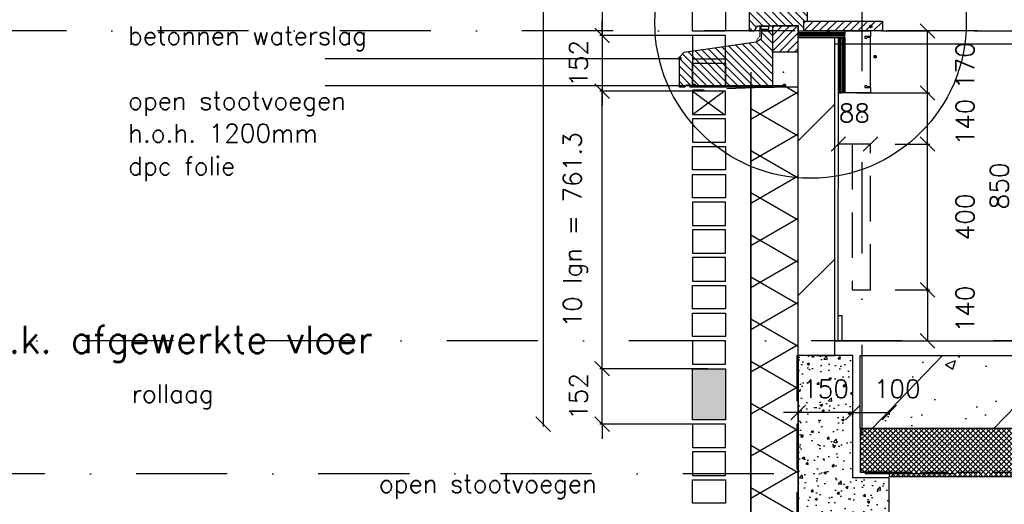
# Model space of a CAD drawing. Extents: x 98997 to 245130, y 18007 to 138999.
# Tile 7 of 58: x 102418 to 105120, y 91998 to 93327. Entities that reach past the tile are written whole.
import ezdxf

# ---------------------------------------------------------------- set-up
doc = ezdxf.new("R2010")
doc.units = 0
doc.header["$LTSCALE"] = 20
doc.header["$MEASUREMENT"] = 0
doc.header["$PDSIZE"] = -1
for name, pattern in [('DASHDOT', [25, 12.5, -6.25, 0, -6.25]), ('DD1', [2.66667, 1.66667, -0.5, 0, -0.5]), ('HIDDEN', [9.375, 6.25, -3.125]), ('HIDDEN2', [4.6875, 3.125, -1.5625])]:
    doc.linetypes.add(name, pattern=pattern)
doc.layers.get('0').update_dxf_attribs({"linetype": 'CONTINUOUS'})
doc.layers.get('DEFPOINTS').update_dxf_attribs({"linetype": 'CONTINUOUS'})
for name, color, linetype in [('_DETAILNUMMERS', 4, 'CONTINUOUS'), ('A--01A1_ACEER', 1, 'CONTINUOUS'), ('A--A21--_F--3-', 9, 'CONTINUOUS'), ('A--A21--_F-23-', 9, 'CONTINUOUS'), ('A--A22--_F123-', 9, 'CONTINUOUS'), ('A--A23--_F--3-', 9, 'CONTINUOUS'), ('A--A30--_F--3-', 9, 'CONTINUOUS'), ('A--A35--_F--3-', 9, 'CONTINUOUS'), ('A--L13D4_VLOEREN', 4, 'CONTINUOUS'), ('A--L13DC4_VLOEREN', 4, 'HIDDEN'), ('A--L16D4_FUNDERING', 4, 'CONTINUOUS'), ('A--L21--', 3, 'CONTINUOUS'), ('A--L21--_F--3-', 7, 'CONTINUOUS'), ('A--L21--_F-23-', 4, 'CONTINUOUS'), ('A--L21D1_BUITENWAND', 1, 'CONTINUOUS'), ('A--L21D4_BUITENWAND', 4, 'CONTINUOUS'), ('A--L21DC1_BUITENWAND', 1, 'HIDDEN'), ('A--L22--', 3, 'CONTINUOUS'), ('A--L22--_F--3-', 7, 'CONTINUOUS'), ('A--L22D2_BINNENWAND', 2, 'CONTINUOUS'), ('A--L22DC4_BINNENWAND', 4, 'HIDDEN'), ('A--L23--', 7, 'CONTINUOUS'), ('A--L23--_F--3-', 7, 'CONTINUOUS'), ('A--L28DC1_KONSTRUKTIES', 1, 'HIDDEN2'), ('A--L30--', 7, 'CONTINUOUS'), ('A--L30--_F123-', 7, 'CONTINUOUS'), ('A--L31--', 2, 'CONTINUOUS'), ('A--L31--_F--3-', 7, 'CONTINUOUS'), ('A--L35--', 7, 'CONTINUOUS'), ('A--L35--_F--3-', 7, 'CONTINUOUS'), ('A--M$1A-_F123-', 1, 'CONTINUOUS'), ('A--M01A1_MAATVOERING', 1, 'CONTINUOUS'), ('A--M01B1_HOOGTE_MAATV', 1, 'CONTINUOUS'), ('A--T$1A-_F123_20', 1, 'CONTINUOUS'), ('A--T01A-25_TEKST', 2, 'CONTINUOUS'), ('A--T01B2_HOOGTE_MAATV', 2, 'CONTINUOUS'), ('A--T01B3_HOOGTE_MAATV', 3, 'CONTINUOUS'), ('STRAMIEN', 8, 'DD1'), ('X--LR---_CP', 7, 'CONTINUOUS')]:
    doc.layers.add(name, color=color, linetype=linetype)
doc.styles.add('ALFA-0_25', font='ROMANS')
doc.styles.add('HIEMSTRA', font='romans.shx')
doc.styles.add('HOOGTEXT', font='ROMANS.shx', dxfattribs={"height": 2.5})
doc.dimstyles.get("Standard").update_dxf_attribs({"dimscale": 40, "dimtxt": 2.5, "dimasz": 2, "dimexe": 0.3, "dimexo": 0.3, "dimgap": 2, "dimtad": 1, "dimdec": 0, "dimzin": 0, "dimdsep": 46, "dimtxsty": 'HIEMSTRA', "dimblk1": 'OBLIQUE', "dimblk2": 'OBLIQUE', "dimsah": 1, "dimcen": 0.09, "dimdle": 0.3, "dimclrd": 1, "dimclre": 1, "dimclrt": 3, "dimadec": 0, "dimazin": 0, "dimtfac": 1, "dimtdec": 4, "dimtix": 1, "dimtmove": 2, "dimatfit": 3, "dimldrblk": 'OBLIQUE', "dimfxl": 0, "dimtvp": 625, "dimtolj": 1, "dimtzin": 0, "dimarcsym": 0})
doc.dimstyles.new('STANDARD$0', dxfattribs={"dimscale": 50, "dimtxt": 2.5, "dimasz": 2, "dimexe": 2, "dimexo": 0, "dimgap": 2, "dimtad": 1, "dimdec": 0, "dimzin": 0, "dimdsep": 46, "dimtxsty": 'ALFA-0_25', "dimblk1": 'OBLIQUE', "dimblk2": 'OBLIQUE', "dimsah": 1, "dimcen": -3, "dimdle": 2, "dimclrd": 1, "dimclre": 1, "dimclrt": 2, "dimadec": 0, "dimazin": 0, "dimtfac": 0.666667, "dimtofl": 0, "dimtmove": 2, "dimatfit": 3, "dimldrblk": 'OBLIQUE', "dimfxl": 0, "dimtvp": 0.833333, "dimtolj": 1, "dimtzin": 0, "dimarcsym": 0})

# ---------------------------------------------------------------- blocks, each defined once
blk = doc.blocks.new('HOOGTEP')
at = {"layer": 'A--M01A1_MAATVOERING'}
for p, q in [((0, 0), (0.624, 2.33)), ((0.624, 2.33), (8.794, 2.33)), ((-2.415, 0.647), (0, 0))]:
    blk.add_line(p, q, dxfattribs=at)
at = {"layer": 'A--M01B1_HOOGTE_MAATV'}
blk.add_line((-1.379, 0), (0.911, 0), dxfattribs=at)
at = {"layer": 'A--T01B2_HOOGTE_MAATV', "style": 'HOOGTEXT', "flags": 4}
blk.add_attdef('TEKST', (1.84, -0.671), '', height=1.5, dxfattribs=at)
at = {"layer": 'A--T01B3_HOOGTE_MAATV', "style": 'HOOGTEXT', "flags": 4}
blk.add_attdef('HOOGTE', (1.673, 3.819), '', height=1.75, dxfattribs=at)
blk = doc.blocks.new('_OBLIQUE')
at = {"color": 0, "linetype": 'ByBlock'}
blk.add_line((-0.5, -0.5), (0.5, 0.5), dxfattribs=at)
blk = doc.blocks.new('*D87')
at = {"color": 1, "linetype": 'ByBlock'}
for p, q in [((104698.7, 92249.5), (104804.7, 92249.5)), ((104704.7, 92253.1), (104704.7, 92243.5)), ((104804.7, 92253.1), (104804.7, 92243.5))]:
    blk.add_line(p, q, dxfattribs=at)
at = {"layer": 'DEFPOINTS', "color": 0, "linetype": 'ByBlock'}
for p in [(104704.7, 92259.1), (104804.7, 92259.1), (104804.7, 92249.5)]:
    blk.add_point(p, dxfattribs=at)
at = {"color": 1, "linetype": 'ByBlock', "xscale": 40, "yscale": 40, "zscale": 40, "rotation": 180}
blk.add_blockref('_OBLIQUE', (104704.7, 92249.5), dxfattribs=at)
at = {"color": 1, "linetype": 'ByBlock', "xscale": 40, "yscale": 40, "zscale": 40}
blk.add_blockref('_OBLIQUE', (104804.7, 92249.5), dxfattribs=at)
at = {"color": 2, "linetype": 'ByBlock', "insert": (104826.3, 92314.5), "char_height": 50, "attachment_point": 5, "style": 'HIEMSTRA'}
blk.add_mtext('\\A1;100', dxfattribs=at)
blk = doc.blocks.new('*D88')
at = {"color": 1, "linetype": 'ByBlock'}
for p, q in [((104554.6, 92249.5), (104514.6, 92249.5)), ((104704.7, 92249.5), (104554.6, 92249.5)), ((104704.7, 92249.5), (104744.7, 92249.5))]:
    blk.add_line(p, q, dxfattribs=at)
at = {"layer": 'DEFPOINTS', "color": 0, "linetype": 'ByBlock'}
for p in [(104554.6, 92249.5), (104554.6, 92249.5), (104704.7, 92249.5)]:
    blk.add_point(p, dxfattribs=at)
at = {"color": 1, "linetype": 'ByBlock', "xscale": 40, "yscale": 40, "zscale": 40}
blk.add_blockref('_OBLIQUE', (104554.6, 92249.5), dxfattribs=at)
at = {"color": 1, "linetype": 'ByBlock', "xscale": 40, "yscale": 40, "zscale": 40, "rotation": 180}
blk.add_blockref('_OBLIQUE', (104704.7, 92249.5), dxfattribs=at)
at = {"color": 2, "linetype": 'ByBlock', "insert": (104629.6, 92314.5), "char_height": 50, "attachment_point": 5, "style": 'HIEMSTRA'}
blk.add_mtext('\\A1;150', dxfattribs=at)
blk = doc.blocks.new('*U374')
at = {"layer": 'A--L23--_F--3-', "color": 2, "linetype": 'Continuous'}
blk.add_lwpolyline([(0, 0), (0, 20), (6305, 20), (6305, 0)], dxfattribs=at)
blk = doc.blocks.new('*D237')
at = {"color": 1, "linetype": 'ByBlock'}
for p, q in [((93191.5, 93125.9), (93323.7, 93125.9)), ((93317.7, 92979.9), (93317.7, 93125.9)), ((93228.8, 92985.9), (93323.7, 92985.9))]:
    blk.add_line(p, q, dxfattribs=at)
at = {"layer": 'DEFPOINTS', "color": 0, "linetype": 'ByBlock'}
for p in [(93185.5, 93125.9), (93317.7, 93125.9), (93222.8, 92985.9)]:
    blk.add_point(p, dxfattribs=at)
at = {"color": 1, "linetype": 'ByBlock', "xscale": 40, "yscale": 40, "zscale": 40}
for p, rotation in [((93317.7, 93125.9), 90), ((93317.7, 92985.9), 270)]:
    blk.add_blockref('_OBLIQUE', p, dxfattribs=dict(at, rotation=rotation))
at = {"color": 3, "linetype": 'ByBlock', "insert": (93420.5, 93045.9), "char_height": 50, "attachment_point": 5, "rotation": 90, "style": 'HIEMSTRA'}
blk.add_mtext('\\A1;140', dxfattribs=at)
blk = doc.blocks.new('*D238')
at = {"color": 1, "linetype": 'ByBlock'}
for p, q in [((93191.5, 93295.9), (93323.7, 93295.9)), ((93317.7, 93119.9), (93317.7, 93295.9)), ((93123.8, 93125.9), (93323.7, 93125.9))]:
    blk.add_line(p, q, dxfattribs=at)
at = {"layer": 'DEFPOINTS', "color": 0, "linetype": 'ByBlock'}
for p in [(93185.5, 93295.9), (93317.7, 93295.9), (93117.8, 93125.9)]:
    blk.add_point(p, dxfattribs=at)
at = {"color": 1, "linetype": 'ByBlock', "xscale": 40, "yscale": 40, "zscale": 40}
for p, rotation in [((93317.7, 93295.9), 90), ((93317.7, 93125.9), 270)]:
    blk.add_blockref('_OBLIQUE', p, dxfattribs=dict(at, rotation=rotation))
at = {"color": 3, "linetype": 'ByBlock', "insert": (93420.5, 93200.9), "char_height": 50, "attachment_point": 5, "rotation": 90, "style": 'HIEMSTRA'}
blk.add_mtext('\\A1;170', dxfattribs=at)
blk = doc.blocks.new('*D239')
at = {"color": 1, "linetype": 'ByBlock'}
for p, q in [((93286.5, 92985.9), (93323.7, 92985.9)), ((93317.7, 92579.9), (93317.7, 92985.9)), ((93286.5, 92585.9), (93323.7, 92585.9))]:
    blk.add_line(p, q, dxfattribs=at)
at = {"layer": 'DEFPOINTS', "color": 0, "linetype": 'ByBlock'}
for p in [(93280.5, 92985.9), (93317.7, 92985.9), (93280.5, 92585.9)]:
    blk.add_point(p, dxfattribs=at)
at = {"color": 1, "linetype": 'ByBlock', "xscale": 40, "yscale": 40, "zscale": 40}
for p, rotation in [((93317.7, 92985.9), 90), ((93317.7, 92585.9), 270)]:
    blk.add_blockref('_OBLIQUE', p, dxfattribs=dict(at, rotation=rotation))
at = {"color": 3, "linetype": 'ByBlock', "insert": (93420.5, 92785.9), "char_height": 50, "attachment_point": 5, "rotation": 90, "style": 'HIEMSTRA'}
blk.add_mtext('\\A1;400', dxfattribs=at)
blk = doc.blocks.new('*D240')
at = {"color": 1, "linetype": 'ByBlock'}
for p, q in [((93228.8, 92585.9), (93323.7, 92585.9)), ((93317.7, 92591.9), (93317.7, 92445.9)), ((93286.5, 92445.9), (93323.7, 92445.9))]:
    blk.add_line(p, q, dxfattribs=at)
at = {"layer": 'DEFPOINTS', "color": 0, "linetype": 'ByBlock'}
for p in [(93222.8, 92585.9), (93280.5, 92445.9), (93317.7, 92445.9)]:
    blk.add_point(p, dxfattribs=at)
at = {"color": 1, "linetype": 'ByBlock', "xscale": 40, "yscale": 40, "zscale": 40}
for p, rotation in [((93317.7, 92585.9), 90), ((93317.7, 92445.9), 270)]:
    blk.add_blockref('_OBLIQUE', p, dxfattribs=dict(at, rotation=rotation))
at = {"color": 3, "linetype": 'ByBlock', "insert": (93420.5, 92533.4), "char_height": 50, "attachment_point": 5, "rotation": 90, "style": 'HIEMSTRA'}
blk.add_mtext('\\A1;140', dxfattribs=at)
blk = doc.blocks.new('*U346')
at = {"layer": 'A--A22--_F123-', "linetype": 'Continuous'}
h = blk.add_hatch(dxfattribs=at)
h.set_pattern_fill('ALFALINE', color=256, scale=300, style=0)
h.set_pattern_definition([(45, (-104604.75, -92405.9), (-212.13203, 212.13203), [])])
h.paths.add_polyline_path([(0, 0), (-50, 0), (-50, 872), (0, 872), (50, 872), (50, 0)])
at = {"layer": 'A--L22--_F--3-', "color": 4, "linetype": 'Continuous'}
for points in [[(0, 0), (-50, 0), (-50, 872), (0, 872)], [(0, 0), (50, 0), (50, 872), (0, 872)]]:
    blk.add_lwpolyline(points, dxfattribs=at)
blk = doc.blocks.new('*D223')
at = {"color": 1, "linetype": 'ByBlock'}
for p, q in [((92706.5, 93131.1), (92418.5, 93131.1)), ((92424.5, 92363.8), (92424.5, 93137.1)), ((92671.8, 92369.8), (92418.5, 92369.8))]:
    blk.add_line(p, q, dxfattribs=at)
at = {"layer": 'DEFPOINTS', "color": 0, "linetype": 'ByBlock'}
for p in [(92424.5, 93131.1), (92712.5, 93131.1), (92677.8, 92369.8)]:
    blk.add_point(p, dxfattribs=at)
at = {"color": 1, "linetype": 'ByBlock', "xscale": 40, "yscale": 40, "zscale": 40}
for p, rotation in [((92424.5, 93131.1), 90), ((92424.5, 92369.8), 270)]:
    blk.add_blockref('_OBLIQUE', p, dxfattribs=dict(at, rotation=rotation))
at = {"color": 3, "linetype": 'ByBlock', "insert": (92351.2, 92750.4), "char_height": 50, "attachment_point": 5, "rotation": 90, "style": 'HIEMSTRA'}
blk.add_mtext('\\A1;10 lgn = 761.3', dxfattribs=at)
blk = doc.blocks.new('*D225')
at = {"color": 1, "linetype": 'ByBlock'}
for p, q in [((92424.5, 92369.8), (92424.5, 92409.8)), ((92714.3, 92369.8), (92418.5, 92369.8)), ((92424.5, 92217.5), (92424.5, 92369.8)), ((92706.5, 92217.5), (92418.5, 92217.5)), ((92424.5, 92217.5), (92424.5, 92177.5))]:
    blk.add_line(p, q, dxfattribs=at)
at = {"layer": 'DEFPOINTS', "color": 0, "linetype": 'ByBlock'}
for p in [(92424.5, 92369.8), (92720.3, 92369.8), (92712.5, 92217.5)]:
    blk.add_point(p, dxfattribs=at)
at = {"color": 1, "linetype": 'ByBlock', "xscale": 40, "yscale": 40, "zscale": 40}
for p, rotation in [((92424.5, 92369.8), 270), ((92424.5, 92217.5), 90)]:
    blk.add_blockref('_OBLIQUE', p, dxfattribs=dict(at, rotation=rotation))
at = {"color": 3, "linetype": 'ByBlock', "insert": (92359.5, 92293.6), "char_height": 50, "attachment_point": 5, "rotation": 90, "style": 'HIEMSTRA'}
blk.add_mtext('\\A1;152', dxfattribs=at)
blk = doc.blocks.new('*D226')
at = {"color": 1, "linetype": 'ByBlock'}
for p, q in [((93511.9, 93295.9), (93585.9, 93295.9)), ((93579.9, 93301.9), (93579.9, 92439.9)), ((93511.9, 92445.9), (93585.9, 92445.9))]:
    blk.add_line(p, q, dxfattribs=at)
at = {"layer": 'DEFPOINTS', "color": 0, "linetype": 'ByBlock'}
for p in [(93505.9, 93295.9), (93505.9, 92445.9), (93579.9, 92445.9)]:
    blk.add_point(p, dxfattribs=at)
at = {"color": 1, "linetype": 'ByBlock', "xscale": 40, "yscale": 40, "zscale": 40}
for p, rotation in [((93579.9, 93295.9), 90), ((93579.9, 92445.9), 270)]:
    blk.add_blockref('_OBLIQUE', p, dxfattribs=dict(at, rotation=rotation))
at = {"color": 3, "linetype": 'ByBlock', "insert": (93514.9, 92870.9), "char_height": 50, "attachment_point": 5, "rotation": 90, "style": 'HIEMSTRA'}
blk.add_mtext('\\A1;850', dxfattribs=at)
blk = doc.blocks.new('*D227')
at = {"color": 1, "linetype": 'ByBlock'}
for p, q in [((92424.5, 93283.3), (92424.5, 93323.3)), ((92706.5, 93283.3), (92418.5, 93283.3)), ((92424.5, 93283.3), (92424.5, 93131.1)), ((92714.3, 93131.1), (92418.5, 93131.1)), ((92424.5, 93131.1), (92424.5, 93091.1))]:
    blk.add_line(p, q, dxfattribs=at)
at = {"layer": 'DEFPOINTS', "color": 0, "linetype": 'ByBlock'}
for p in [(92712.5, 93283.3), (92424.5, 93131.1), (92720.3, 93131.1)]:
    blk.add_point(p, dxfattribs=at)
at = {"color": 1, "linetype": 'ByBlock', "xscale": 40, "yscale": 40, "zscale": 40}
for p, rotation in [((92424.5, 93283.3), 270), ((92424.5, 93131.1), 90)]:
    blk.add_blockref('_OBLIQUE', p, dxfattribs=dict(at, rotation=rotation))
at = {"color": 3, "linetype": 'ByBlock', "insert": (92359.5, 93207.2), "char_height": 50, "attachment_point": 5, "rotation": 90, "style": 'HIEMSTRA'}
blk.add_mtext('\\A1;152', dxfattribs=at)
blk = doc.blocks.new('*D228')
at = {"color": 1, "linetype": 'ByBlock'}
for p, q in [((92671.8, 94044.6), (92418.5, 94044.6)), ((92424.5, 94050.6), (92424.5, 93277.3)), ((92706.5, 93283.3), (92418.5, 93283.3))]:
    blk.add_line(p, q, dxfattribs=at)
at = {"layer": 'DEFPOINTS', "color": 0, "linetype": 'ByBlock'}
for p in [(92677.8, 94044.6), (92424.5, 93283.3), (92712.5, 93283.3)]:
    blk.add_point(p, dxfattribs=at)
at = {"color": 1, "linetype": 'ByBlock', "xscale": 40, "yscale": 40, "zscale": 40}
for p, rotation in [((92424.5, 94044.6), 90), ((92424.5, 93283.3), 270)]:
    blk.add_blockref('_OBLIQUE', p, dxfattribs=dict(at, rotation=rotation))
at = {"color": 3, "linetype": 'ByBlock', "insert": (92351.2, 93664), "char_height": 50, "attachment_point": 5, "rotation": 90, "style": 'HIEMSTRA'}
blk.add_mtext('\\A1;10 lgn = 761.3', dxfattribs=at)
blk = doc.blocks.new('*D236')
at = {"color": 1, "linetype": 'ByBlock'}
for p, q in [((92262.9, 95801.9), (92262.9, 92211.5)), ((92256.9, 92217.5), (92256.9, 92217.5))]:
    blk.add_line(p, q, dxfattribs=at)
at = {"layer": 'DEFPOINTS', "color": 0, "linetype": 'ByBlock'}
for p in [(92262.9, 95795.9, 0), (92262.9, 92217.5), (92262.9, 92217.5, 0)]:
    blk.add_point(p, dxfattribs=at)
at = {"color": 1, "linetype": 'ByBlock', "xscale": 40, "yscale": 40, "zscale": 40}
for p, rotation in [((92262.9, 95795.9), 90), ((92262.9, 92217.5), 270)]:
    blk.add_blockref('_OBLIQUE', p, dxfattribs=dict(at, rotation=rotation))
at = {"color": 3, "linetype": 'ByBlock', "insert": (92189.4, 94006.7), "char_height": 50, "attachment_point": 5, "rotation": 90, "style": 'HIEMSTRA'}
blk.add_mtext('\\A1;\\fRomanS|b0|i0|c0|p0;lagenmaat=76.13 mm', dxfattribs=at)
blk = doc.blocks.new('*U344')
at = {"layer": 'A--A21--_F-23-', "linetype": 'Continuous'}
h = blk.add_hatch(dxfattribs=at)
h.set_pattern_fill('ALFAISO', color=256, scale=100, angle=90, style=0)
h.set_pattern_definition([(150, (50, -3e-15), (-50, -86.6025), []), (210, (50, -3e-15), (50, -86.6025), [])])
h.paths.add_polyline_path([(0, 0), (-65, 0), (-65, 1691.04), (0, 1691.04), (65, 1691.04), (65, 0)])
at = {"layer": 'A--L21--_F--3-', "color": 3, "linetype": 'Continuous'}
for points in [[(0, 0), (-65, 0), (-65, 1691.04), (0, 1691.04)], [(0, 0), (65, 0), (65, 1691.04), (0, 1691.04)]]:
    blk.add_lwpolyline(points, dxfattribs=at)
blk = doc.blocks.new('KABELGOOT')
at = {"layer": 'A--L22DC4_BINNENWAND'}
for points in [[(60, -150), (55, -150), (55, -155), (70, -155), (70, -170), (0, -170), (0, 0), (70, 0), (70, -15), (55, -15), (55, -20), (60, -20)], [(60, -152.5), (70, -152.5), (70, -55), (70, -17.5), (60, -17.5)]]:
    blk.add_lwpolyline(points, dxfattribs=at)
at = {"layer": 'X--LR---_CP'}
blk.add_point((0, 0), dxfattribs=at)
blk = doc.blocks.new('*D246')
at = {"layer": 'A--M$1A-_F123-', "color": 1, "lineweight": -2}
for q in [(104664.8, 92985.9), (104752.8, 92985.9)]:
    blk.add_line((104752.8, 92985.9), q, dxfattribs=at)
at = {"layer": 'DEFPOINTS', "color": 0}
for p in [(104664.8, 92985.9), (104664.8, 92985.9), (104752.8, 92985.9)]:
    blk.add_point(p, dxfattribs=at)
at = {"layer": 'A--M$1A-_F123-', "color": 1, "lineweight": -2, "xscale": 40, "yscale": 40, "zscale": 40, "rotation": 180}
blk.add_blockref('_OBLIQUE', (104664.8, 92985.9), dxfattribs=at)
at = {"layer": 'A--M$1A-_F123-', "color": 1, "lineweight": -2, "xscale": 40, "yscale": 40, "zscale": 40}
blk.add_blockref('_OBLIQUE', (104752.8, 92985.9), dxfattribs=at)
at = {"layer": 'A--M$1A-_F123-', "color": 2, "insert": (104708.8, 93070.9), "char_height": 50, "attachment_point": 5, "style": 'ALFA-0_25'}
blk.add_mtext('\\A1;88', dxfattribs=at)
blk = doc.blocks.new('KOZIJN_A')
at = {"layer": 'A--A35--_F--3-'}
h = blk.add_hatch(dxfattribs=at)
h.set_pattern_fill('ALFALINE', color=256, scale=15, angle=90, style=0, pattern_type=2)
h.set_pattern_definition([(135, (354.147, -1015.253), (-10.6066, -10.6066), [])])
h.paths.add_polyline_path([(-41, 68), (-41, 54), (-150, 34.4), (-150, -27), (-135, -27), (-127, -13), (-15, -13), (-15, -27.1), (0, -27), (0, 0), (10, 0), (10, 68)])
at = {"layer": 'A--L31--_F--3-', "color": 2, "linetype": 'Continuous'}
blk.add_lwpolyline([(-41, 68), (-41, 54), (-150, 34.4), (-150, -27), (-135, -27), (-127, -13), (-15, -13), (-15, -27.1), (0, -27), (0, 0), (10, 0), (10, 68)], close=True, dxfattribs=at)
at = {"layer": 'X--LR---_CP'}
blk.add_point((0, 0), dxfattribs=at)
blk = doc.blocks.new('Q027003-')
at = {"layer": 'A--A21--_F--3-'}
h = blk.add_hatch(dxfattribs=at)
h.set_pattern_fill('ALFALINE', color=9, scale=15, style=0, pattern_type=2)
h.set_pattern_definition([(45, (0, 0), (-10.6066, 10.6066), [])])
h.paths.add_polyline_path([(0, 0), (71, 0), (71, 71), (0, 71)])
at = {"layer": 'A--L21--_F-23-', "color": 2, "linetype": 'Continuous'}
blk.add_lwpolyline([(0, 0), (71, 0), (71, 71), (0, 71)], close=True, dxfattribs=at)
at = {"layer": 'X--LR---_CP', "linetype": 'Continuous'}
blk.add_point((0, 0), dxfattribs=at)
blk = doc.blocks.new('WATERSLAG')
at = {"layer": 'A--A35--_F--3-'}
h = blk.add_hatch(dxfattribs=at)
h.set_pattern_fill('ALFALINE', color=256, scale=15, angle=90, style=0, pattern_type=2)
h.set_pattern_definition([(135, (440.148, -931.254), (-10.6066, -10.6066), [])])
edge = h.paths.add_edge_path()
edge.add_line((-255, -97), (-255, -14.5))
edge.add_line((-255, -14.5), (-242, -0.8))
edge.add_line((-242, -0.8), (-44.9, 26.9))
edge.add_line((-44.9, 26.9), (-30, 36))
edge.add_line((-30, 36), (-30, 56.9))
edge.add_line((-30, 56.9), (0, 57))
edge.add_line((0, 57), (0, 18.3))
edge.add_line((0, 18.3), (0, -97))
edge.add_line((0, -97), (-225, -97))
edge.add_arc((-232.5, -99.3), 7.84, 16.9811, 163.0189)
edge.add_line((-240, -97), (-255, -97))
at = {"layer": 'A--L35--_F--3-', "color": 3, "linetype": 'Continuous'}
blk.add_lwpolyline([(-255, -97), (-255, -14.5), (-242, -0.8), (-44.9, 26.9), (-30, 36), (-30, 56.9), (0, 57), (0, 18.3), (0, -97), (0, -97), (-225, -97, 0.740216), (-240, -97)], format="xyb", close=True, dxfattribs=at)
at = {"layer": 'X--LR---_CP'}
blk.add_point((0, 0), dxfattribs=at)
blk = doc.blocks.new('*U342')
at = {"layer": 'A--A30--_F--3-', "linetype": 'Continuous'}
h = blk.add_hatch(dxfattribs=at)
h.set_pattern_fill('ALFALINE', color=256, scale=4, angle=135, style=0)
h.set_pattern_definition([(180, (0, 0), (-9e-16, -4), [])])
h.paths.add_polyline_path([(0, 0), (0, 9), (128, 9), (128, 0), (128, -9), (0, -9)])
at = {"layer": 'A--L30--_F123-', "color": 1, "linetype": 'Continuous'}
for points in [[(0, 0), (0, 9), (128, 9), (128, 0)], [(0, 0), (0, -9), (128, -9), (128, 0)]]:
    blk.add_lwpolyline(points, dxfattribs=at)
blk = doc.blocks.new('*U341')
at = {"layer": 'A--A30--_F--3-', "linetype": 'Continuous'}
h = blk.add_hatch(dxfattribs=at)
h.set_pattern_fill('ALFALINE', color=256, scale=4, angle=405, style=0)
h.set_pattern_definition([(90, (0, 0), (-4, 4e-13), [])])
h.paths.add_polyline_path([(0, 0), (9, 0), (9, -152), (0, -152), (-9, -152), (-9, 0)])
at = {"layer": 'A--L30--_F123-', "color": 1, "linetype": 'Continuous'}
for points in [[(0, 0), (-9, 0), (-9, -152), (0, -152)], [(0, 0), (9, 0), (9, -152), (0, -152)]]:
    blk.add_lwpolyline(points, dxfattribs=at)

msp = doc.modelspace()

# ---------------------------------------------------------------- hatches: boundary and pattern name
at = {"layer": 'A--A23--_F--3-'}
h = msp.add_hatch(dxfattribs=at)
h.set_pattern_fill('AR-CONC', color=256, scale=10, style=0)
h.set_pattern_definition([(50, (-48009.54, 1e-11), (71.726018, -6.275213), [7.5, -82.5]), (355, (-48009.54, 1e-11), (-13.875133, 75.219213), [6, -66]), (100.4514, (-48003.56, -0.52), (57.850938, 68.943954), [6.37402, -70.11421]), (46.1842, (-48009.54, 20), (106.724105, -16.5519), [11.25, -123.75]), (96.6356, (-48000.65, 18.62), (93.46627, 97.41179), [9.56103, -105.1713]), (351.1842, (-48009.54, 20), (93.466195, 97.41186), [9, -99]), (21, (-47999.54, 15), (59.690705, -40.26189), [7.5, -82.5]), (326, (-47999.54, 15), (24.331533, 72.515005), [6, -66]), (71.4514, (-47994.565, 11.645), (84.022263, 32.25305), [6.37402, -70.11421]), (37.5, (-48009.54, 1e-11), (1.2159855, 33.2893854), [0, -65.2, 0, -67, 0, -66.25]), (7.5, (-48009.54, 1e-11), (26.306954, 39.441171), [0, -38.2, 0, -63.7, 0, -25.25]), (327.5, (-48031.84, 1e-11), (53.3822436, -2.255487), [0, -25, 0, -78, 0, -103.5]), (317.5, (-48041.84, 1e-11), (58.318617, 10.010498), [0, -32.5, 0, -51.8, 0, -73.5])])
h.paths.add_polyline_path([(104254.7, 91095.9), (104804.7, 91095.9), (104804.7, 92070.9), (104704.7, 92070.9), (104704.7, 92405.9), (104554.6, 92405.9), (104554.6, 91450.9), (104554.6, 91445.9), (104254.7, 91445.9)])
h = msp.add_hatch(dxfattribs=at)
h.set_pattern_fill('ALFABET', color=256, scale=40, angle=1, style=0, pattern_type=2)
h.set_pattern_definition([(46, (-48009.54, 1e-11), (-172.64155, 166.718), []), (51, (-48009.54, 1e-11), (287.29845, -20.08986), [30, -330]), (356, (-48009.54, 1e-11), (-60.7431, 299.8624), [24, -264]), (101.4514, (-47985.6, -1.67), (226.55556, 279.77237), [25.49608, -280.45684]), (47.1842, (-48010.94, 80), (427.9869, -58.74715), [45, -495]), (97.6356, (-47975.27, 75.1), (367.0079, 396.11265), [38.2441, -420.6852]), (352.1842, (-48010.94, 80), (367.0076, 396.1129), [36, -396]), (22, (-47970.6, 60.7), (241.53712, -156.85604), [30, -330]), (327, (-47970.6, 60.7), (92.24906, 291.7144), [24, -264]), (72.4514, (-47950.46, 47.62), (333.7863, 134.8581), [25.49608, -280.45684]), (38.5, (-48009.54, 1e-11), (2.53928, 133.22215), [0, -260.8, 0, -268, 0, -265]), (8.5, (-48009.54, 1e-11), (102.45841, 159.57714), [0, -152.8, 0, -254.8, 0, -101]), (328.5, (-48098.73, -1.56), (213.65391, -5.29398), [0, -100, 0, -312, 0, -414]), (318.5, (-48138.72, -2.25), (232.54011, 44.1071), [0, -130, 0, -207.2, 0, -294]), (318.5, (-48138.72, -2.25), (232.54011, 44.1071), [0, -130, 0, -207.2, 0, -294])])
h.paths.add_polyline_path([(109909.7, 92205.9), (104724.7, 92205.9), (104724.7, 92405.9), (109909.7, 92405.9)])
h = msp.add_hatch(dxfattribs=at)
h.set_pattern_fill('ALFAKRS', color=256, scale=10, style=0, pattern_type=2)
h.set_pattern_definition([(135, (185142.353, 1e-11), (7.0710678, 7.0710678), []), (45, (185142.353, 1e-11), (7.0710678, -7.0710678), [])])
h.paths.add_polyline_path([(107904.7, 92073.9), (109909.7, 92073.9), (109909.7, 92205.9), (104724.7, 92205.9), (104724.7, 92085.9), (104804.7, 92085.9), (104804.7, 92073.9)])
at = {"layer": 'A--A35--_F--3-'}
h = msp.add_hatch(dxfattribs=at)
h.set_pattern_fill('ALFALINE', color=256, scale=15, style=0)
h.set_pattern_definition([(45, (-48009.515, -35), (-10.6066017, 10.6066017), [])])
h.paths.add_polyline_path([(104701.8, 93322.9), (104569.7, 93322.9), (104569.7, 93295.9), (104701.8, 93295.9)])
h.paths.add_polyline_path([(104785.8, 93322.9), (104701.8, 93322.9), (104701.8, 93295.9), (104785.8, 93295.9)])
at = {"layer": 'A--L31--'}
msp.add_hatch(color=8, dxfattribs=at).paths.add_polyline_path([(104264.7, 92229.5), (104354.7, 92229.5), (104354.7, 92369.8), (104264.7, 92369.8)])

# ---------------------------------------------------------------- linework, layer by layer
at = {"layer": '_DETAILNUMMERS'}
msp.add_circle((104588.5, 93319.3), 427.3, dxfattribs=at)
at = {"layer": 'A--01A1_ACEER', "linetype": 'Continuous'}
for p, q in [((105037.6, 93295.9), (105109.9, 93295.9)), ((105037.6, 92445.9), (105109.9, 92445.9))]:
    msp.add_line(p, q, dxfattribs=at)
at = {"layer": 'A--01A1_ACEER'}
msp.add_line((104424.7, 93182.9), (104424.7, 91450.9), dxfattribs=at)
at = {"layer": 'A--L13D4_VLOEREN'}
msp.add_line((104804.7, 92085.9), (104724.7, 92085.9), dxfattribs=at)
at = {"layer": 'A--L13DC4_VLOEREN'}
for points in [[(104554.7, 93309.9), (104483.7, 93309.9), (104483.7, 93141.9), (104264.7, 93133.3)], [(104664.3, 92405.9), (104551.2, 92405.9), (104551.2, 91450.9), (104236.2, 91450.9), (104236.2, 91410.3)]]:
    msp.add_lwpolyline(points, dxfattribs=at)
at = {"layer": 'A--L16D4_FUNDERING'}
msp.add_lwpolyline([(104254.7, 91095.9), (104804.7, 91095.9), (104804.7, 92070.9), (104704.7, 92070.9), (104704.7, 92405.9), (104554.6, 92405.9), (104554.6, 91450.9), (104554.6, 91445.9), (104254.7, 91445.9)], close=True, dxfattribs=at)
at = {"layer": 'A--L21--'}
msp.add_lwpolyline([(104354.7, 92229.5), (104264.7, 92229.5), (104264.7, 92369.8), (104354.7, 92369.8)], close=True, dxfattribs=at)
msp.add_lwpolyline([(104354.7, 92229.5), (104264.7, 92229.5), (104264.7, 92369.8), (104354.7, 92369.8)], close=True, dxfattribs=at)
at = {"layer": 'A--L21--_F-23-', "linetype": 'Continuous'}
msp.add_lwpolyline([(109909.7, 92205.9), (104724.7, 92205.9), (104724.7, 92405.9), (109909.7, 92405.9)], close=True, dxfattribs=at)
at = {"layer": 'A--L21D1_BUITENWAND'}
for points in [[(104354.7, 93295.3), (104264.7, 93295.3), (104264.7, 93359.5), (104354.7, 93359.5)], [(104354.7, 93283.3), (104264.7, 93283.3), (104264.7, 93143.1), (104354.7, 93143.1)], [(104354.7, 93283.3), (104264.7, 93283.3), (104264.7, 93219.2), (104354.7, 93219.2)], [(104354.7, 93143.1), (104264.7, 93143.1), (104264.7, 93207.2), (104354.7, 93207.2)]]:
    msp.add_lwpolyline(points, close=True, dxfattribs=at)
at = {"layer": 'A--L21D4_BUITENWAND'}
for points in [[(104354.7, 93131.1), (104264.7, 93131.1), (104264.7, 93066.9), (104354.7, 93066.9)], [(104354.7, 93054.9), (104264.7, 93054.9), (104264.7, 92990.8), (104354.7, 92990.8)], [(104354.7, 92914.7), (104264.7, 92914.7), (104264.7, 92978.8), (104354.7, 92978.8)], [(104354.7, 92838.5), (104264.7, 92838.5), (104264.7, 92902.7), (104354.7, 92902.7)], [(104354.7, 92826.5), (104264.7, 92826.5), (104264.7, 92762.4), (104354.7, 92762.4)], [(104354.7, 92750.4), (104264.7, 92750.4), (104264.7, 92686.3), (104354.7, 92686.3)], [(104354.7, 92674.3), (104264.7, 92674.3), (104264.7, 92610.2), (104354.7, 92610.2)], [(104354.7, 92534), (104264.7, 92534), (104264.7, 92598.2), (104354.7, 92598.2)], [(104354.7, 92457.9), (104264.7, 92457.9), (104264.7, 92522), (104354.7, 92522)], [(104354.7, 92445.9), (104264.7, 92445.9), (104264.7, 92381.8), (104354.7, 92381.8)], [(104354.7, 92217.5), (104264.7, 92217.5), (104264.7, 92153.4), (104354.7, 92153.4)], [(104354.7, 92141.4), (104264.7, 92141.4), (104264.7, 92077.2), (104354.7, 92077.2)], [(104354.7, 92001.1), (104264.7, 92001.1), (104264.7, 92065.2), (104354.7, 92065.2)]]:
    msp.add_lwpolyline(points, close=True, dxfattribs=at)
at = {"layer": 'A--L21DC1_BUITENWAND'}
for p, q in [((104349.7, 93067.7), (104264.7, 93129.9)), ((104264.7, 93066.9), (104349.7, 93129.9))]:
    msp.add_line(p, q, dxfattribs=at)
at = {"layer": 'A--L22D2_BINNENWAND'}
msp.add_line((104664.7, 92445.9), (104664.8, 93277.9), dxfattribs=at)
at = {"layer": 'A--L22DC4_BINNENWAND', "linetype": 'DD1', "const_width": 2}
msp.add_lwpolyline([(104474.7, 93309.9), (104449.3, 93309.9), (104449.3, 93281.3), (104439.4, 93269.6)], dxfattribs=at)
at = {"layer": 'A--L22DC4_BINNENWAND'}
msp.add_lwpolyline([(104752.8, 92985.9), (104702.8, 92985.9), (104702.8, 92585.9), (104752.8, 92585.9)], close=True, dxfattribs=at)
at = {"layer": 'A--L23--'}
for points in [[(104674.7, 92445.9), (104664.7, 92445.9), (104664.7, 92515.9), (104674.7, 92515.9)], [(107904.7, 92073.9), (109909.7, 92073.9), (109909.7, 92205.9), (104724.7, 92205.9), (104724.7, 92085.9), (104804.7, 92085.9), (104804.7, 92073.9)]]:
    msp.add_lwpolyline(points, close=True, dxfattribs=at)
at = {"layer": 'A--L28DC1_KONSTRUKTIES'}
msp.add_line((104804.7, 92085.9), (109907.7, 92085.9), dxfattribs=at)
at = {"layer": 'A--L31--'}
msp.add_lwpolyline([(104451.7, 93300.9), (104473.6, 93300.9), (104473.6, 93307.9), (104451.7, 93307.9)], close=True, dxfattribs=at)
at = {"layer": 'A--L31--_F--3-', "color": 2, "linetype": 'Continuous'}
msp.add_lwpolyline([(104569.7, 93322.9), (104785.8, 93322.9), (104785.8, 93295.9), (104569.7, 93295.9)], close=True, dxfattribs=at)
at = {"layer": 'A--T$1A-_F123_20', "const_width": 4.75}
for points in [[(104756.6, 93308.4, -1), (104751.4, 93308.4, -1)], [(104639.3, 93295.2, -1), (104634.1, 93295.2, -1)], [(104232.4, 93220.9, -1), (104227.1, 93220.9, -1)], [(104681.1, 93225.4, -1), (104675.8, 93225.4, -1)], [(104768.4, 93225.4, -1), (104763.1, 93225.4, -1)], [(104272.4, 93146.8, -1), (104267.1, 93146.8, -1)], [(104519.4, 93146.8, -1), (104514.1, 93146.8, -1)]]:
    msp.add_lwpolyline(points, format="xyb", close=True, dxfattribs=at)
at = {"layer": 'A--T01A-25_TEKST'}
for p, q in [((104654.7, 93260.4), (105997.1, 93260.4)), ((103256.3, 93220.9), (104233.9, 93220.9)), ((103256.3, 93146.8), (104516.7, 93146.8))]:
    msp.add_line(p, q, dxfattribs=at)
at = {"layer": 'STRAMIEN', "linetype": 'DASHDOT'}
for p, q in [((104729.7, 109939.1), (104729.7, 90611.2)), ((108047.2, 93295.9), (102279.7, 93295.9)), ((133345.8, 92445.9), (99689.2, 92445.9)), ((110488.8, 92081.6), (99354.5, 92081.6))]:
    msp.add_line(p, q, dxfattribs=at)
at = {"layer": 'X--LR---_CP', "color": 4, "linetype": 'Continuous'}
msp.add_point((104514.7, 93182.9), dxfattribs=at)

# ---------------------------------------------------------------- block references
ref = msp.add_blockref('HOOGTEP', (102273.3, 92445.9), dxfattribs=dict(xscale=-50, yscale=50, zscale=50))
ref.add_attrib('TEKST', 'peil= b.k. afgewerkte vloer', (102020.6, 92412.3), dxfattribs={"layer": 'A--T01B2_HOOGTE_MAATV', "height": 75, "style": 'HOOGTEXT', "flags": 4})
ref.add_attrib('HOOGTE', 'P=0', (101881.4, 92636.9), dxfattribs={"layer": 'A--T01B3_HOOGTE_MAATV', "height": 87.5, "style": 'HOOGTEXT', "flags": 4})
at = {"layer": 'A--L21--', "rotation": 180}
msp.add_blockref('Q027003-', (104554.7, 93309.9), dxfattribs=at)
at = {"layer": 'A--L21--', "linetype": 'Continuous'}
msp.add_blockref('*U344', (104489.6, 91450.9), dxfattribs=at)
at = {"layer": 'A--L22--'}
for name, p in [('KABELGOOT', (104682.8, 93295.9)), ('*U346', (104604.7, 92405.9))]:
    msp.add_blockref(name, p, dxfattribs=at)
at = {"layer": 'A--L23--'}
msp.add_blockref('*U374', (104654.7, 92425.9), dxfattribs=at)
at = {"layer": 'A--L30--'}
for name, p in [('*U342', (104554.7, 93286.9)), ('*U341', (104673.8, 93277.9))]:
    msp.add_blockref(name, p, dxfattribs=at)
at = {"layer": 'A--L31--'}
msp.add_blockref('KOZIJN_A', (104569.7, 93322.9), dxfattribs=at)
at = {"layer": 'A--L35--'}
msp.add_blockref('WATERSLAG', (104483.7, 93238.9), dxfattribs=at)

# ---------------------------------------------------------------- texts
at = {"layer": 'A--T01A-25_TEKST', "style": 'HIEMSTRA'}
for s, p in [('betonnen waterslag', (102715.6, 93258.2)), ('open stootvoegen', (102715.6, 93079.7)), ('h.o.h. 1200mm', (102715.6, 92990.5)), ('dpc folie', (102715.6, 92900.8)), ('rollaag', (102725.6, 92276.1)), ('open stootvoegen', (103404, 92029.7))]:
    msp.add_text(s, height=50, dxfattribs=at).set_placement(p)

# ---------------------------------------------------------------- dimensions: what is measured, and where the dimension line sits
at = {"layer": 'A--M$1A-_F123-', "linetype": 'Continuous'}
dim = msp.add_linear_dim(base=(103854.9, 92217.5, 0), p1=(103854.9, 95795.9, 0), p2=(103854.9, 92217.5), angle=90, text='\\fRomanS|b0|i0|c0|p0;lagenmaat=76.13 mm', dimstyle='Standard', override={"dimscale": 20}, dxfattribs=at)
dim.commit()
dim.dimension.update_dxf_attribs({"geometry": '*D236', "text_midpoint": (103781.4, 94006.7), "insert": (11592, 0)})
at = {"layer": 'A--M$1A-_F123-'}
for base, p1, p2, picture, middle in [((104016.5, 93283.3), (104269.7, 94044.6), (104304.5, 93283.3), '*D228', (103943.2, 93664)), ((104016.5, 93131.1), (104269.7, 92369.8), (104304.5, 93131.1), '*D223', (103943.2, 92750.4))]:
    dim = msp.add_linear_dim(base=base, p1=p1, p2=p2, angle=270, text='10 lgn = 761.3', dimstyle='Standard', override={"dimscale": 20}, dxfattribs=at)
    dim.commit()
    dim.dimension.update_dxf_attribs({"geometry": picture, "text_midpoint": middle, "insert": (11592, 0)})
for base, p1, p2, picture, middle in [((104016.5, 93131.1), (104304.5, 93283.3), (104312.2, 93131.1), '*D227', (103951.5, 93207.2)), ((104016.5, 92369.8), (104304.5, 92217.5), (104312.2, 92369.8), '*D225', (103951.5, 92293.6))]:
    dim = msp.add_linear_dim(base=base, p1=p1, p2=p2, angle=270, dimstyle='Standard', override={"dimscale": 20}, dxfattribs=at)
    dim.commit()
    dim.dimension.update_dxf_attribs({"geometry": picture, "text_midpoint": middle, "insert": (11592, 0)})
for base, p1, p2, picture, middle in [((104909.7, 93295.9), (104709.8, 93125.9), (104777.5, 93295.9), '*D238', (105012.5, 93200.9)), ((104909.7, 93125.9), (104814.7, 92985.9), (104777.5, 93125.9), '*D237', (105012.5, 93045.9)), ((104909.7, 92985.9), (104872.5, 92585.9), (104872.5, 92985.9), '*D239', (105012.5, 92785.9)), ((104909.7, 92445.9), (104814.7, 92585.9), (104872.5, 92445.9), '*D240', (105012.5, 92533.4))]:
    dim = msp.add_linear_dim(base=base, p1=p1, p2=p2, angle=90, dimstyle='Standard', override={"dimscale": 20}, dxfattribs=at)
    dim.commit()
    dim.dimension.update_dxf_attribs({"geometry": picture, "text_midpoint": middle, "dimtype": 160, "insert": (11592, 0)})
at = {"layer": 'A--M$1A-_F123-', "linetype": 'Continuous'}
dim = msp.add_linear_dim(base=(105171.9, 92445.9), p1=(105097.9, 93295.9), p2=(105097.9, 92445.9), angle=90, dimstyle='Standard', override={"dimscale": 20}, dxfattribs=at)
dim.commit()
dim.dimension.update_dxf_attribs({"geometry": '*D226', "text_midpoint": (105106.9, 92870.9), "insert": (11592, 0)})
at = {"layer": 'A--M$1A-_F123-'}
for base, p1, p2, dimstyle, override, picture, middle in [((104664.8, 92985.9), (104752.8, 92985.9), (104664.8, 92985.9), 'STANDARD$0', {"dimscale": 20, "dimexe": 0, "dimcen": 0, "dimdle": 0, "dimtfac": 0.75, "dimtvp": 1.5}, '*D246', (104708.8, 93070.9)), ((104554.6, 92249.5), (104704.7, 92249.5), (104554.6, 92249.5), 'Standard', {"dimscale": 20, "dimclrt": 2}, '*D88', (104629.6, 92314.5))]:
    dim = msp.add_linear_dim(base=base, p1=p1, p2=p2, dimstyle=dimstyle, override=override, dxfattribs=at)
    dim.commit()
    dim.dimension.update_dxf_attribs({"geometry": picture, "text_midpoint": middle})
dim = msp.add_linear_dim(base=(104804.7, 92249.5), p1=(104704.7, 92259.1), p2=(104804.7, 92259.1), dimstyle='Standard', override={"dimscale": 20, "dimclrt": 2}, dxfattribs=at)
dim.commit()
dim.dimension.update_dxf_attribs({"geometry": '*D87', "text_midpoint": (104826.3, 92314.5), "dimtype": 160})

doc.saveas('drawing.dxf')
